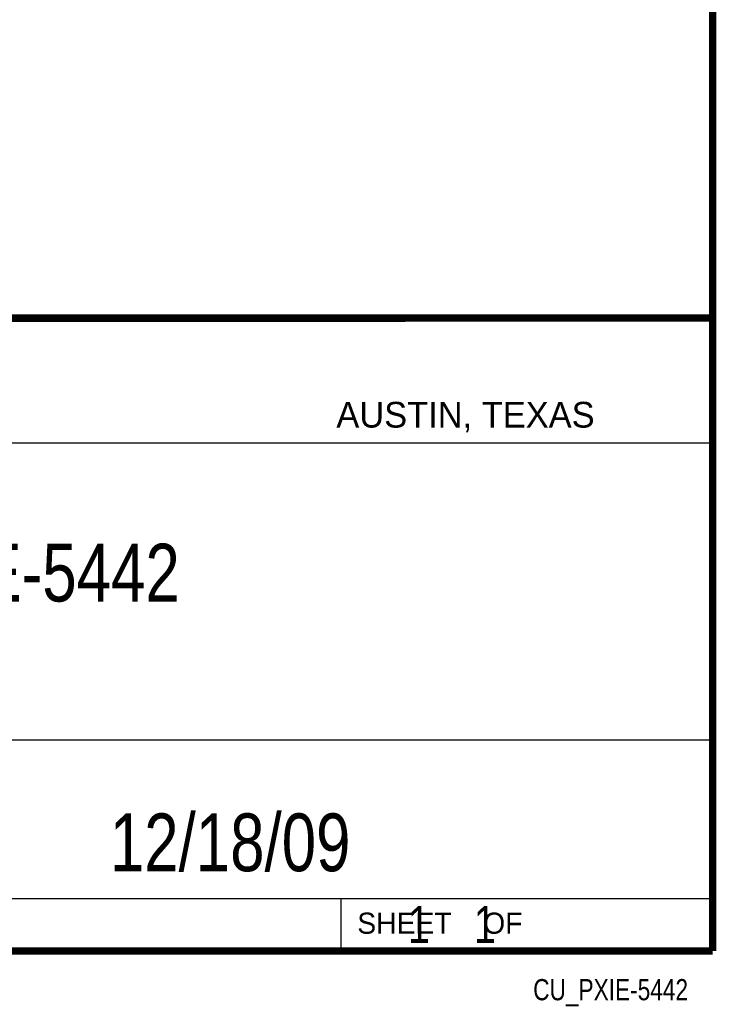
# Model space of a CAD drawing. Header units: inches. Extents: x 0.2 to 16.8, y 0.1 to 10.8.
# Tile 9 of 9: x 14.9 to 16.8, y 0.1 to 2.8. Entities that reach past the tile are written whole.
import ezdxf
from ezdxf.enums import TextEntityAlignment as Align

# ---------------------------------------------------------------- set-up
doc = ezdxf.new("R2010")
doc.units = ezdxf.units.IN
doc.header["$LTSCALE"] = 0.935
doc.header["$MEASUREMENT"] = 0
doc.layers.get('0').update_dxf_attribs({"linetype": 'CONTINUOUS'})
doc.styles.get("Standard").update_dxf_attribs({"font": 'txt', "width": 0.8})

msp = doc.modelspace()

# ---------------------------------------------------------------- linework, layer by layer
at = {"color": 2, "linetype": 'CONTINUOUS'}
for p, q in [((13.0652, 1.9695), (16.745, 1.9695)), ((16.745, 1.9695), (16.745, 0.2605)), ((13.0653, 1.6329), (16.75, 1.6329)), ((13.0652, 0.8295), (16.745, 0.8295)), ((13.0652, 0.4005), (16.745, 0.4005)), ((15.745, 0.4005), (15.745, 0.2605)), ((13.0652, 0.2605), (16.745, 0.2605)), ((15.7462, 0.2607), (16.7462, 0.2607)), ((15.7462, 0.2607), (15.7462, 0.2602)), ((15.7462, 0.2602), (16.7462, 0.2602)), ((16.7462, 0.2607), (16.7462, 0.2602))]:
    msp.add_line(p, q, dxfattribs=at)
at = {"color": 7, "linetype": 'CONTINUOUS', "const_width": 0.02}
for points in [[(16.75, 0.2586), (16.75, 10.7586)], [(11.4718, 1.9702), (16.75, 1.9707)], [(0.25, 0.2586), (16.75, 0.2586)]]:
    msp.add_lwpolyline(points, dxfattribs=at)

# ---------------------------------------------------------------- texts
at = {"color": 2, "linetype": 'CONTINUOUS'}
for s, height, p in [('AUSTIN, TEXAS', 0.069617, (15.7327, 1.6745)), ('SHEET    OF', 0.057262, (15.7892, 0.3052))]:
    msp.add_text(s, height=height, dxfattribs=at).set_placement(p)
at = {"color": 2, "linetype": 'CONTINUOUS', "width": 0.8}
msp.add_text('CU_PXIE-5442', height=0.057262, dxfattribs=at).set_placement((16.6837, 0.1254), align=Align.RIGHT)
at = {"color": 7, "linetype": 'CONTINUOUS'}
for s, insert, char_height, width, attachment_point in [('PXIE-5442\\P ', (14.9051, 1.3603), 0.15625, 1.125, 2), ('12/18/09 ', (15.4455, 0.6307), 0.15625, 1.125, 2), ('    1    1', (15.8075, 0.3805), 0.1, 0.8, 1)]:
    msp.add_mtext(s, dxfattribs=dict(at, insert=insert, char_height=char_height, width=width, attachment_point=attachment_point))

doc.saveas('drawing.dxf')
